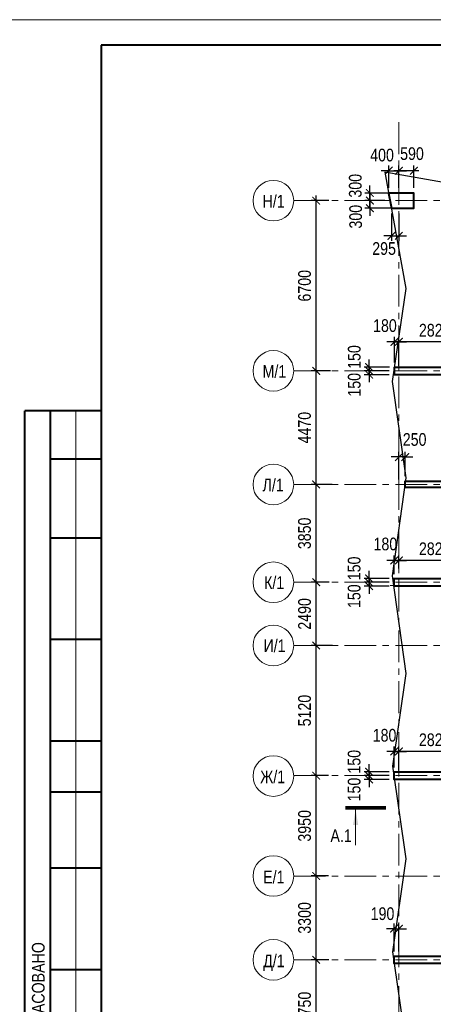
# Model space of a CAD drawing. Header units: inches. Extents: x -7218622 to -7066149, y 5758361 to 6202306.
# Tile 6 of 40: x -7167589 to -7151312, y 5795989 to 5834741. Entities that reach past the tile are written whole.
import ezdxf
from ezdxf.enums import TextEntityAlignment as Align

# ---------------------------------------------------------------- set-up
doc = ezdxf.new("R2010")
doc.units = ezdxf.units.IN
doc.header["$LTSCALE"] = 1000
doc.header["$MEASUREMENT"] = 0
doc.linetypes.add('CENTER', pattern=[2, 1.25, -0.25, 0.25, -0.25])
for name, color, linetype, lineweight in [('СК-040-С(тены)', 12, 'Continuous', 40), ('СК-043-С-ПИЛОНЫ', 5, 'Continuous', 40), ('СК-050-П(литы перекрытия)', 3, 'Continuous', 30), ('СК-100-О(си)', 7, 'CENTER', 15), ('СК-110-О-РАЗМЕРЫ', 7, 'Continuous', 15), ('СК-200-Р(амка)', 7, 'Continuous', 40), ('СК-210-Р-РАМКА ЛИНИИ ТОНКИЕ', 7, 'Continuous', 15), ('СК-400-Т(екст)', 7, 'Continuous', 20), ('СК-500-С(ечения)', 5, 'Continuous', 40)]:
    doc.layers.add(name, color=color, linetype=linetype, lineweight=lineweight)
doc.styles.add('ARIAL_annotative', font='arial.ttf', dxfattribs={"width": 0.8, "height": 2.5})
doc.styles.add('RUSS', font='arial.ttf', dxfattribs={"width": 0.8})
doc.dimstyles.new('100-200', dxfattribs={"dimscale": 0, "dimtxt": 500, "dimasz": 300, "dimexe": 200, "dimexo": 200, "dimgap": 200, "dimtad": 1, "dimdec": 0, "dimzin": 0, "dimdsep": 46, "dimtxsty": 'RUSS', "dimblk": 'ARCHTICK', "dimcen": 0.096, "dimdle": 200, "dimclrd": 7, "dimclre": 7, "dimclrt": 256, "dimadec": 0, "dimazin": 0, "dimtfac": 1, "dimtdec": 0, "dimtmove": 2, "dimatfit": 3, "dimldrblk": 'OBLIQUE', "dimfxl": 1, "dimtolj": 1, "dimtzin": 0, "dimarcsym": 0})

# ---------------------------------------------------------------- blocks, each defined once
blk = doc.blocks.new('_ArchTick')
at = {"color": 0, "linetype": 'ByBlock', "const_width": 0.15}
blk.add_lwpolyline([(-0.5, -0.5), (0.5, 0.5)], dxfattribs=at)
blk = doc.blocks.new('*D439')
at = {"layer": 'Defpoints', "color": 0, "transparency": 16777216}
for p in [(-7155922, 5797739), (-7155229, 5797739), (-7155481, 5793989)]:
    blk.add_point(p, dxfattribs=at)
at = {"layer": 'СК-110-О-РАЗМЕРЫ', "color": 7, "lineweight": -2, "transparency": 16777216}
for p, q in [((-7155922, 5793789), (-7155922, 5797939)), ((-7155429, 5797739), (-7156122, 5797739)), ((-7155681, 5793989), (-7156122, 5793989))]:
    blk.add_line(p, q, dxfattribs=at)
at = {"layer": 'СК-110-О-РАЗМЕРЫ', "color": 7, "lineweight": -2, "transparency": 16777216, "xscale": 300, "yscale": 300, "zscale": 300}
for p, rotation in [((-7155922, 5797739), 90), ((-7155922, 5793989), 270)]:
    blk.add_blockref('_ArchTick', p, dxfattribs=dict(at, rotation=rotation))
at = {"layer": 'СК-110-О-РАЗМЕРЫ', "transparency": 16777216, "insert": (-7156377, 5795864), "char_height": 500, "attachment_point": 5, "rotation": 90, "style": 'RUSS'}
blk.add_mtext('\\A1;3750', dxfattribs=at)
blk = doc.blocks.new('_Oblique')
at = {"color": 0, "linetype": 'ByBlock', "lineweight": -2}
blk.add_line((-0.5, -0.5), (0.5, 0.5), dxfattribs=at)
blk = doc.blocks.new('*D440')
at = {"layer": 'Defpoints', "color": 0, "transparency": 16777216}
for p in [(-7155922, 5801039), (-7155241, 5801039), (-7155479, 5797739)]:
    blk.add_point(p, dxfattribs=at)
at = {"layer": 'СК-110-О-РАЗМЕРЫ', "color": 7, "lineweight": -2, "transparency": 16777216}
for p, q in [((-7155441, 5801039), (-7156122, 5801039)), ((-7155922, 5797539), (-7155922, 5801239)), ((-7155679, 5797739), (-7156122, 5797739))]:
    blk.add_line(p, q, dxfattribs=at)
at = {"layer": 'СК-110-О-РАЗМЕРЫ', "color": 7, "lineweight": -2, "transparency": 16777216, "xscale": 300, "yscale": 300, "zscale": 300}
for p, rotation in [((-7155922, 5801039), 90), ((-7155922, 5797739), 270)]:
    blk.add_blockref('_ArchTick', p, dxfattribs=dict(at, rotation=rotation))
at = {"layer": 'СК-110-О-РАЗМЕРЫ', "transparency": 16777216, "insert": (-7156377, 5799389), "char_height": 500, "attachment_point": 5, "rotation": 90, "style": 'RUSS'}
blk.add_mtext('\\A1;3300', dxfattribs=at)
blk = doc.blocks.new('*D441')
at = {"layer": 'Defpoints', "color": 0, "transparency": 16777216}
for p in [(-7155922, 5804989), (-7155230, 5804989), (-7155489, 5801039)]:
    blk.add_point(p, dxfattribs=at)
at = {"layer": 'СК-110-О-РАЗМЕРЫ', "color": 7, "lineweight": -2, "transparency": 16777216}
for p, q in [((-7155922, 5800839), (-7155922, 5805189)), ((-7155430, 5804989), (-7156122, 5804989)), ((-7155689, 5801039), (-7156122, 5801039))]:
    blk.add_line(p, q, dxfattribs=at)
at = {"layer": 'СК-110-О-РАЗМЕРЫ', "color": 7, "lineweight": -2, "transparency": 16777216, "xscale": 300, "yscale": 300, "zscale": 300}
for p, rotation in [((-7155922, 5804989), 90), ((-7155922, 5801039), 270)]:
    blk.add_blockref('_ArchTick', p, dxfattribs=dict(at, rotation=rotation))
at = {"layer": 'СК-110-О-РАЗМЕРЫ', "transparency": 16777216, "insert": (-7156377, 5803014), "char_height": 500, "attachment_point": 5, "rotation": 90, "style": 'RUSS'}
blk.add_mtext('\\A1;3950', dxfattribs=at)
blk = doc.blocks.new('*D442')
at = {"layer": 'Defpoints', "color": 0, "transparency": 16777216}
for p in [(-7155922, 5816449), (-7155098, 5816449), (-7155534, 5812599)]:
    blk.add_point(p, dxfattribs=at)
at = {"layer": 'СК-110-О-РАЗМЕРЫ', "color": 7, "lineweight": -2, "transparency": 16777216}
for p, q in [((-7155298, 5816449), (-7156122, 5816449)), ((-7155922, 5812399), (-7155922, 5816649)), ((-7155734, 5812599), (-7156122, 5812599))]:
    blk.add_line(p, q, dxfattribs=at)
at = {"layer": 'СК-110-О-РАЗМЕРЫ', "color": 7, "lineweight": -2, "transparency": 16777216, "xscale": 300, "yscale": 300, "zscale": 300}
for p, rotation in [((-7155922, 5816449), 90), ((-7155922, 5812599), 270)]:
    blk.add_blockref('_ArchTick', p, dxfattribs=dict(at, rotation=rotation))
at = {"layer": 'СК-110-О-РАЗМЕРЫ', "transparency": 16777216, "insert": (-7156377, 5814524), "char_height": 500, "attachment_point": 5, "rotation": 90, "style": 'RUSS'}
blk.add_mtext('\\A1;3850', dxfattribs=at)
blk = doc.blocks.new('*D299')
at = {"layer": 'Defpoints', "color": 0, "transparency": 16777216}
for p in [(-7155922, 5820919), (-7155152, 5820919), (-7155479, 5816449)]:
    blk.add_point(p, dxfattribs=at)
at = {"layer": 'СК-110-О-РАЗМЕРЫ', "color": 7, "lineweight": -2, "transparency": 16777216}
for p, q in [((-7155922, 5816249), (-7155922, 5821119)), ((-7155352, 5820919), (-7156122, 5820919)), ((-7155679, 5816449), (-7156122, 5816449))]:
    blk.add_line(p, q, dxfattribs=at)
at = {"layer": 'СК-110-О-РАЗМЕРЫ', "color": 7, "lineweight": -2, "transparency": 16777216, "xscale": 300, "yscale": 300, "zscale": 300}
for p, rotation in [((-7155922, 5820919), 90), ((-7155922, 5816449), 270)]:
    blk.add_blockref('_ArchTick', p, dxfattribs=dict(at, rotation=rotation))
at = {"layer": 'СК-110-О-РАЗМЕРЫ', "transparency": 16777216, "insert": (-7156377, 5818684), "char_height": 500, "attachment_point": 5, "rotation": 90, "style": 'RUSS'}
blk.add_mtext('\\A1;4470', dxfattribs=at)
blk = doc.blocks.new('*D300')
at = {"layer": 'Defpoints', "color": 0, "transparency": 16777216}
for p in [(-7155922, 5827619), (-7155228, 5827619), (-7155454, 5820919)]:
    blk.add_point(p, dxfattribs=at)
at = {"layer": 'СК-110-О-РАЗМЕРЫ', "color": 7, "lineweight": -2, "transparency": 16777216}
for p, q in [((-7155428, 5827619), (-7156122, 5827619)), ((-7155922, 5820719), (-7155922, 5827819)), ((-7155654, 5820919), (-7156122, 5820919))]:
    blk.add_line(p, q, dxfattribs=at)
at = {"layer": 'СК-110-О-РАЗМЕРЫ', "color": 7, "lineweight": -2, "transparency": 16777216, "xscale": 300, "yscale": 300, "zscale": 300}
for p, rotation in [((-7155922, 5827619), 90), ((-7155922, 5820919), 270)]:
    blk.add_blockref('_ArchTick', p, dxfattribs=dict(at, rotation=rotation))
at = {"layer": 'СК-110-О-РАЗМЕРЫ', "transparency": 16777216, "insert": (-7156377, 5824269), "char_height": 500, "attachment_point": 5, "rotation": 90, "style": 'RUSS'}
blk.add_mtext('\\A1;6700', dxfattribs=at)
blk = doc.blocks.new('*D309')
at = {"layer": 'Defpoints', "color": 0, "transparency": 16777216}
for p in [(-7155922, 5812599), (-7155206, 5812599), (-7155488, 5810109)]:
    blk.add_point(p, dxfattribs=at)
at = {"layer": 'СК-110-О-РАЗМЕРЫ', "color": 7, "lineweight": -2, "transparency": 16777216}
for p, q in [((-7155406, 5812599), (-7156122, 5812599)), ((-7155922, 5809909), (-7155922, 5812799)), ((-7155688, 5810109), (-7156122, 5810109))]:
    blk.add_line(p, q, dxfattribs=at)
at = {"layer": 'СК-110-О-РАЗМЕРЫ', "color": 7, "lineweight": -2, "transparency": 16777216, "xscale": 300, "yscale": 300, "zscale": 300}
for p, rotation in [((-7155922, 5812599), 90), ((-7155922, 5810109), 270)]:
    blk.add_blockref('_ArchTick', p, dxfattribs=dict(at, rotation=rotation))
at = {"layer": 'СК-110-О-РАЗМЕРЫ', "transparency": 16777216, "insert": (-7156377, 5811354), "char_height": 500, "attachment_point": 5, "rotation": 90, "style": 'RUSS'}
blk.add_mtext('\\A1;2490', dxfattribs=at)
blk = doc.blocks.new('*D311')
at = {"layer": 'Defpoints', "color": 0, "transparency": 16777216}
for p in [(-7155922, 5810109), (-7155077, 5810109), (-7155656, 5804989)]:
    blk.add_point(p, dxfattribs=at)
at = {"layer": 'СК-110-О-РАЗМЕРЫ', "color": 7, "lineweight": -2, "transparency": 16777216}
for p, q in [((-7155922, 5804789), (-7155922, 5810309)), ((-7155277, 5810109), (-7156122, 5810109)), ((-7155856, 5804989), (-7156122, 5804989))]:
    blk.add_line(p, q, dxfattribs=at)
at = {"layer": 'СК-110-О-РАЗМЕРЫ', "color": 7, "lineweight": -2, "transparency": 16777216, "xscale": 300, "yscale": 300, "zscale": 300}
for p, rotation in [((-7155922, 5810109), 90), ((-7155922, 5804989), 270)]:
    blk.add_blockref('_ArchTick', p, dxfattribs=dict(at, rotation=rotation))
at = {"layer": 'СК-110-О-РАЗМЕРЫ', "transparency": 16777216, "insert": (-7156377, 5807549), "char_height": 500, "attachment_point": 5, "rotation": 90, "style": 'RUSS'}
blk.add_mtext('\\A1;5120', dxfattribs=at)
blk = doc.blocks.new('*D385')
at = {"layer": 'Defpoints', "color": 0, "transparency": 16777216}
for p in [(-7152666, 5813459), (-7152666, 5812945), (-7149846, 5812749)]:
    blk.add_point(p, dxfattribs=at)
at = {"layer": 'СК-110-О-РАЗМЕРЫ', "color": 7, "lineweight": -2, "transparency": 16777216}
for p, q in [((-7152666, 5813145), (-7152666, 5813659)), ((-7149846, 5812949), (-7149846, 5813659)), ((-7149646, 5813459), (-7152866, 5813459))]:
    blk.add_line(p, q, dxfattribs=at)
at = {"layer": 'СК-110-О-РАЗМЕРЫ', "color": 7, "lineweight": -2, "transparency": 16777216, "xscale": 300, "yscale": 300, "zscale": 300, "rotation": 180}
blk.add_blockref('_ArchTick', (-7152666, 5813459), dxfattribs=at)
at = {"layer": 'СК-110-О-РАЗМЕРЫ', "color": 7, "lineweight": -2, "transparency": 16777216, "xscale": 300, "yscale": 300, "zscale": 300}
blk.add_blockref('_ArchTick', (-7149846, 5813459), dxfattribs=at)
at = {"layer": 'СК-110-О-РАЗМЕРЫ', "transparency": 16777216, "insert": (-7151256, 5813914), "char_height": 500, "attachment_point": 5, "style": 'RUSS'}
blk.add_mtext('\\A1;2820', dxfattribs=at)
blk = doc.blocks.new('*D386')
at = {"layer": 'Defpoints', "color": 0, "transparency": 16777216}
for p in [(-7152666, 5813459), (-7152666, 5813165), (-7152846, 5812724)]:
    blk.add_point(p, dxfattribs=at)
at = {"layer": 'СК-110-О-РАЗМЕРЫ', "color": 7, "lineweight": -2, "transparency": 16777216}
for p, q in [((-7152846, 5812924), (-7152846, 5813659)), ((-7152666, 5813365), (-7152666, 5813659)), ((-7152846, 5813459), (-7153146, 5813459)), ((-7152846, 5813459), (-7152666, 5813459)), ((-7152666, 5813459), (-7152366, 5813459))]:
    blk.add_line(p, q, dxfattribs=at)
at = {"layer": 'СК-110-О-РАЗМЕРЫ', "color": 7, "lineweight": -2, "transparency": 16777216, "xscale": 300, "yscale": 300, "zscale": 300}
blk.add_blockref('_ArchTick', (-7152846, 5813459), dxfattribs=at)
at = {"layer": 'СК-110-О-РАЗМЕРЫ', "color": 7, "lineweight": -2, "transparency": 16777216, "xscale": 300, "yscale": 300, "zscale": 300, "rotation": 180}
blk.add_blockref('_ArchTick', (-7152666, 5813459), dxfattribs=at)
at = {"layer": 'СК-110-О-РАЗМЕРЫ', "transparency": 16777216, "insert": (-7153198, 5814103), "char_height": 500, "attachment_point": 5, "style": 'RUSS'}
blk.add_mtext('\\A1;180', dxfattribs=at)
blk = doc.blocks.new('*D407')
at = {"layer": 'Defpoints', "color": 0, "transparency": 16777216}
for p in [(-7152666, 5798965), (-7152855, 5797864), (-7152666, 5797864)]:
    blk.add_point(p, dxfattribs=at)
at = {"layer": 'СК-110-О-РАЗМЕРЫ', "color": 7, "lineweight": -2, "transparency": 16777216}
for p, q in [((-7152855, 5798965), (-7153155, 5798965)), ((-7152855, 5798064), (-7152855, 5799165)), ((-7152855, 5798965), (-7152666, 5798965)), ((-7152666, 5798064), (-7152666, 5799165)), ((-7152666, 5798965), (-7152366, 5798965))]:
    blk.add_line(p, q, dxfattribs=at)
at = {"layer": 'СК-110-О-РАЗМЕРЫ', "color": 7, "lineweight": -2, "transparency": 16777216, "xscale": 300, "yscale": 300, "zscale": 300}
blk.add_blockref('_ArchTick', (-7152855, 5798965), dxfattribs=at)
at = {"layer": 'СК-110-О-РАЗМЕРЫ', "color": 7, "lineweight": -2, "transparency": 16777216, "xscale": 300, "yscale": 300, "zscale": 300, "rotation": 180}
blk.add_blockref('_ArchTick', (-7152666, 5798965), dxfattribs=at)
at = {"layer": 'СК-110-О-РАЗМЕРЫ', "transparency": 16777216, "insert": (-7153311, 5799553), "char_height": 500, "attachment_point": 5, "style": 'RUSS'}
blk.add_mtext('\\A1;190', dxfattribs=at)
blk = doc.blocks.new('*D410')
at = {"layer": 'Defpoints', "color": 0, "transparency": 16777216}
for p in [(-7152666, 5805942), (-7149846, 5805139), (-7152666, 5804989)]:
    blk.add_point(p, dxfattribs=at)
at = {"layer": 'СК-110-О-РАЗМЕРЫ', "color": 7, "lineweight": -2, "transparency": 16777216}
for p, q in [((-7149646, 5805942), (-7152866, 5805942)), ((-7152666, 5805189), (-7152666, 5806142)), ((-7149846, 5805339), (-7149846, 5806142))]:
    blk.add_line(p, q, dxfattribs=at)
at = {"layer": 'СК-110-О-РАЗМЕРЫ', "color": 7, "lineweight": -2, "transparency": 16777216, "xscale": 300, "yscale": 300, "zscale": 300, "rotation": 180}
blk.add_blockref('_ArchTick', (-7152666, 5805942), dxfattribs=at)
at = {"layer": 'СК-110-О-РАЗМЕРЫ', "color": 7, "lineweight": -2, "transparency": 16777216, "xscale": 300, "yscale": 300, "zscale": 300}
blk.add_blockref('_ArchTick', (-7149846, 5805942), dxfattribs=at)
at = {"layer": 'СК-110-О-РАЗМЕРЫ', "transparency": 16777216, "insert": (-7151256, 5806397), "char_height": 500, "attachment_point": 5, "style": 'RUSS'}
blk.add_mtext('\\A1;2820', dxfattribs=at)
blk = doc.blocks.new('*D411')
at = {"layer": 'Defpoints', "color": 0, "transparency": 16777216}
for p in [(-7152666, 5805942), (-7152846, 5805114), (-7152666, 5804989)]:
    blk.add_point(p, dxfattribs=at)
at = {"layer": 'СК-110-О-РАЗМЕРЫ', "color": 7, "lineweight": -2, "transparency": 16777216}
for p, q in [((-7152846, 5805942), (-7153146, 5805942)), ((-7152846, 5805314), (-7152846, 5806142)), ((-7152846, 5805942), (-7152666, 5805942)), ((-7152666, 5805189), (-7152666, 5806142)), ((-7152666, 5805942), (-7152366, 5805942))]:
    blk.add_line(p, q, dxfattribs=at)
at = {"layer": 'СК-110-О-РАЗМЕРЫ', "color": 7, "lineweight": -2, "transparency": 16777216, "xscale": 300, "yscale": 300, "zscale": 300}
blk.add_blockref('_ArchTick', (-7152846, 5805942), dxfattribs=at)
at = {"layer": 'СК-110-О-РАЗМЕРЫ', "color": 7, "lineweight": -2, "transparency": 16777216, "xscale": 300, "yscale": 300, "zscale": 300, "rotation": 180}
blk.add_blockref('_ArchTick', (-7152666, 5805942), dxfattribs=at)
at = {"layer": 'СК-110-О-РАЗМЕРЫ', "transparency": 16777216, "insert": (-7153231, 5806575), "char_height": 500, "attachment_point": 5, "style": 'RUSS'}
blk.add_mtext('\\A1;180', dxfattribs=at)
blk = doc.blocks.new('*D412')
at = {"layer": 'Defpoints', "color": 0, "transparency": 16777216}
for p in [(-7152846, 5805139), (-7153839, 5804989), (-7152846, 5804989)]:
    blk.add_point(p, dxfattribs=at)
at = {"layer": 'СК-110-О-РАЗМЕРЫ', "color": 7, "lineweight": -2, "transparency": 16777216}
for p, q in [((-7153046, 5805139), (-7154039, 5805139)), ((-7153839, 5805139), (-7153839, 5805439)), ((-7153839, 5805139), (-7153839, 5804989)), ((-7153046, 5804989), (-7154039, 5804989)), ((-7153839, 5804989), (-7153839, 5804689))]:
    blk.add_line(p, q, dxfattribs=at)
at = {"layer": 'СК-110-О-РАЗМЕРЫ', "color": 7, "lineweight": -2, "transparency": 16777216, "xscale": 300, "yscale": 300, "zscale": 300}
for p, rotation in [((-7153839, 5805139), 270), ((-7153839, 5804989), 90)]:
    blk.add_blockref('_ArchTick', p, dxfattribs=dict(at, rotation=rotation))
at = {"layer": 'СК-110-О-РАЗМЕРЫ', "transparency": 16777216, "insert": (-7154425, 5805535), "char_height": 500, "attachment_point": 5, "rotation": 90, "style": 'RUSS'}
blk.add_mtext('\\A1;150', dxfattribs=at)
blk = doc.blocks.new('*D413')
at = {"layer": 'Defpoints', "color": 0, "transparency": 16777216}
for p in [(-7153839, 5804989), (-7152846, 5804989), (-7152846, 5804839)]:
    blk.add_point(p, dxfattribs=at)
at = {"layer": 'СК-110-О-РАЗМЕРЫ', "color": 7, "lineweight": -2, "transparency": 16777216}
for p, q in [((-7153839, 5804989), (-7153839, 5805289)), ((-7153046, 5804989), (-7154039, 5804989)), ((-7153046, 5804839), (-7154039, 5804839)), ((-7153839, 5804839), (-7153839, 5804989)), ((-7153839, 5804839), (-7153839, 5804539))]:
    blk.add_line(p, q, dxfattribs=at)
at = {"layer": 'СК-110-О-РАЗМЕРЫ', "color": 7, "lineweight": -2, "transparency": 16777216, "xscale": 300, "yscale": 300, "zscale": 300}
for p, rotation in [((-7153839, 5804989), 270), ((-7153839, 5804839), 90)]:
    blk.add_blockref('_ArchTick', p, dxfattribs=dict(at, rotation=rotation))
at = {"layer": 'СК-110-О-РАЗМЕРЫ', "transparency": 16777216, "insert": (-7154425, 5804442), "char_height": 500, "attachment_point": 5, "rotation": 90, "style": 'RUSS'}
blk.add_mtext('\\A1;150', dxfattribs=at)
blk = doc.blocks.new('*D414')
at = {"layer": 'Defpoints', "color": 0, "transparency": 16777216}
for p in [(-7153839, 5812599), (-7152853, 5812749), (-7152846, 5812599)]:
    blk.add_point(p, dxfattribs=at)
at = {"layer": 'СК-110-О-РАЗМЕРЫ', "color": 7, "lineweight": -2, "transparency": 16777216}
for p, q in [((-7153839, 5812749), (-7153839, 5813049)), ((-7153053, 5812749), (-7154039, 5812749)), ((-7153046, 5812599), (-7154039, 5812599)), ((-7153839, 5812749), (-7153839, 5812599)), ((-7153839, 5812599), (-7153839, 5812299))]:
    blk.add_line(p, q, dxfattribs=at)
at = {"layer": 'СК-110-О-РАЗМЕРЫ', "color": 7, "lineweight": -2, "transparency": 16777216, "xscale": 300, "yscale": 300, "zscale": 300}
for p, rotation in [((-7153839, 5812749), 270), ((-7153839, 5812599), 90)]:
    blk.add_blockref('_ArchTick', p, dxfattribs=dict(at, rotation=rotation))
at = {"layer": 'СК-110-О-РАЗМЕРЫ', "transparency": 16777216, "insert": (-7154425, 5813145), "char_height": 500, "attachment_point": 5, "rotation": 90, "style": 'RUSS'}
blk.add_mtext('\\A1;150', dxfattribs=at)
blk = doc.blocks.new('*D415')
at = {"layer": 'Defpoints', "color": 0, "transparency": 16777216}
for p in [(-7153839, 5812599), (-7152846, 5812599), (-7152852, 5812449)]:
    blk.add_point(p, dxfattribs=at)
at = {"layer": 'СК-110-О-РАЗМЕРЫ', "color": 7, "lineweight": -2, "transparency": 16777216}
for p, q in [((-7153839, 5812599), (-7153839, 5812899)), ((-7153046, 5812599), (-7154039, 5812599)), ((-7153839, 5812449), (-7153839, 5812599)), ((-7153052, 5812449), (-7154039, 5812449)), ((-7153839, 5812449), (-7153839, 5812149))]:
    blk.add_line(p, q, dxfattribs=at)
at = {"layer": 'СК-110-О-РАЗМЕРЫ', "color": 7, "lineweight": -2, "transparency": 16777216, "xscale": 300, "yscale": 300, "zscale": 300}
for p, rotation in [((-7153839, 5812599), 270), ((-7153839, 5812449), 90)]:
    blk.add_blockref('_ArchTick', p, dxfattribs=dict(at, rotation=rotation))
at = {"layer": 'СК-110-О-РАЗМЕРЫ', "transparency": 16777216, "insert": (-7154425, 5812052), "char_height": 500, "attachment_point": 5, "rotation": 90, "style": 'RUSS'}
blk.add_mtext('\\A1;150', dxfattribs=at)
blk = doc.blocks.new('*D416')
at = {"layer": 'Defpoints', "color": 0, "transparency": 16777216}
for p in [(-7152666, 5817530), (-7152666, 5816449), (-7152416, 5816574)]:
    blk.add_point(p, dxfattribs=at)
at = {"layer": 'СК-110-О-РАЗМЕРЫ', "color": 7, "lineweight": -2, "transparency": 16777216}
for p, q in [((-7152666, 5817530), (-7152966, 5817530)), ((-7152666, 5816649), (-7152666, 5817730)), ((-7152416, 5817530), (-7152666, 5817530)), ((-7152416, 5816774), (-7152416, 5817730)), ((-7152416, 5817530), (-7152116, 5817530))]:
    blk.add_line(p, q, dxfattribs=at)
at = {"layer": 'СК-110-О-РАЗМЕРЫ', "color": 7, "lineweight": -2, "transparency": 16777216, "xscale": 300, "yscale": 300, "zscale": 300}
blk.add_blockref('_ArchTick', (-7152666, 5817530), dxfattribs=at)
at = {"layer": 'СК-110-О-РАЗМЕРЫ', "color": 7, "lineweight": -2, "transparency": 16777216, "xscale": 300, "yscale": 300, "zscale": 300, "rotation": 180}
blk.add_blockref('_ArchTick', (-7152416, 5817530), dxfattribs=at)
at = {"layer": 'СК-110-О-РАЗМЕРЫ', "transparency": 16777216, "insert": (-7152047, 5818216), "char_height": 500, "attachment_point": 5, "style": 'RUSS'}
blk.add_mtext('\\A1;250', dxfattribs=at)
blk = doc.blocks.new('*D417')
at = {"layer": 'Defpoints', "color": 0, "transparency": 16777216}
for p in [(-7152842, 5821069), (-7153835, 5820919), (-7152845, 5820919)]:
    blk.add_point(p, dxfattribs=at)
at = {"layer": 'СК-110-О-РАЗМЕРЫ', "color": 7, "lineweight": -2, "transparency": 16777216}
for p, q in [((-7153042, 5821069), (-7154035, 5821069)), ((-7153835, 5821069), (-7153835, 5821369)), ((-7153835, 5821069), (-7153835, 5820919)), ((-7153045, 5820919), (-7154035, 5820919)), ((-7153835, 5820919), (-7153835, 5820619))]:
    blk.add_line(p, q, dxfattribs=at)
at = {"layer": 'СК-110-О-РАЗМЕРЫ', "color": 7, "lineweight": -2, "transparency": 16777216, "xscale": 300, "yscale": 300, "zscale": 300}
for p, rotation in [((-7153835, 5821069), 270), ((-7153835, 5820919), 90)]:
    blk.add_blockref('_ArchTick', p, dxfattribs=dict(at, rotation=rotation))
at = {"layer": 'СК-110-О-РАЗМЕРЫ', "transparency": 16777216, "insert": (-7154421, 5821465), "char_height": 500, "attachment_point": 5, "rotation": 90, "style": 'RUSS'}
blk.add_mtext('\\A1;150', dxfattribs=at)
blk = doc.blocks.new('*D418')
at = {"layer": 'Defpoints', "color": 0, "transparency": 16777216}
for p in [(-7153835, 5820919), (-7152845, 5820919), (-7152845, 5820769)]:
    blk.add_point(p, dxfattribs=at)
at = {"layer": 'СК-110-О-РАЗМЕРЫ', "color": 7, "lineweight": -2, "transparency": 16777216}
for p, q in [((-7153835, 5820919), (-7153835, 5821219)), ((-7153045, 5820919), (-7154035, 5820919)), ((-7153045, 5820769), (-7154035, 5820769)), ((-7153835, 5820769), (-7153835, 5820919)), ((-7153835, 5820769), (-7153835, 5820469))]:
    blk.add_line(p, q, dxfattribs=at)
at = {"layer": 'СК-110-О-РАЗМЕРЫ', "color": 7, "lineweight": -2, "transparency": 16777216, "xscale": 300, "yscale": 300, "zscale": 300}
for p, rotation in [((-7153835, 5820919), 270), ((-7153835, 5820769), 90)]:
    blk.add_blockref('_ArchTick', p, dxfattribs=dict(at, rotation=rotation))
at = {"layer": 'СК-110-О-РАЗМЕРЫ', "transparency": 16777216, "insert": (-7154421, 5820372), "char_height": 500, "attachment_point": 5, "rotation": 90, "style": 'RUSS'}
blk.add_mtext('\\A1;150', dxfattribs=at)
blk = doc.blocks.new('*D419')
at = {"layer": 'Defpoints', "color": 0, "transparency": 16777216}
for p in [(-7152666, 5822062), (-7149845, 5821069), (-7152666, 5820919)]:
    blk.add_point(p, dxfattribs=at)
at = {"layer": 'СК-110-О-РАЗМЕРЫ', "color": 7, "lineweight": -2, "transparency": 16777216}
for p, q in [((-7152666, 5821119), (-7152666, 5822262)), ((-7149845, 5821269), (-7149845, 5822262)), ((-7149645, 5822062), (-7152866, 5822062))]:
    blk.add_line(p, q, dxfattribs=at)
at = {"layer": 'СК-110-О-РАЗМЕРЫ', "color": 7, "lineweight": -2, "transparency": 16777216, "xscale": 300, "yscale": 300, "zscale": 300, "rotation": 180}
blk.add_blockref('_ArchTick', (-7152666, 5822062), dxfattribs=at)
at = {"layer": 'СК-110-О-РАЗМЕРЫ', "color": 7, "lineweight": -2, "transparency": 16777216, "xscale": 300, "yscale": 300, "zscale": 300}
blk.add_blockref('_ArchTick', (-7149845, 5822062), dxfattribs=at)
at = {"layer": 'СК-110-О-РАЗМЕРЫ', "transparency": 16777216, "insert": (-7151256, 5822517), "char_height": 500, "attachment_point": 5, "style": 'RUSS'}
blk.add_mtext('\\A1;2820', dxfattribs=at)
blk = doc.blocks.new('*D420')
at = {"layer": 'Defpoints', "color": 0, "transparency": 16777216}
for p in [(-7152666, 5822062), (-7152845, 5821044), (-7152666, 5820919)]:
    blk.add_point(p, dxfattribs=at)
at = {"layer": 'СК-110-О-РАЗМЕРЫ', "color": 7, "lineweight": -2, "transparency": 16777216}
for p, q in [((-7152845, 5821244), (-7152845, 5822262)), ((-7152666, 5821119), (-7152666, 5822262)), ((-7152845, 5822062), (-7153145, 5822062)), ((-7152845, 5822062), (-7152666, 5822062)), ((-7152666, 5822062), (-7152366, 5822062))]:
    blk.add_line(p, q, dxfattribs=at)
at = {"layer": 'СК-110-О-РАЗМЕРЫ', "color": 7, "lineweight": -2, "transparency": 16777216, "xscale": 300, "yscale": 300, "zscale": 300}
blk.add_blockref('_ArchTick', (-7152845, 5822062), dxfattribs=at)
at = {"layer": 'СК-110-О-РАЗМЕРЫ', "color": 7, "lineweight": -2, "transparency": 16777216, "xscale": 300, "yscale": 300, "zscale": 300, "rotation": 180}
blk.add_blockref('_ArchTick', (-7152666, 5822062), dxfattribs=at)
at = {"layer": 'СК-110-О-РАЗМЕРЫ', "transparency": 16777216, "insert": (-7153216, 5822699), "char_height": 500, "attachment_point": 5, "style": 'RUSS'}
blk.add_mtext('\\A1;180', dxfattribs=at)
blk = doc.blocks.new('*D315')
at = {"layer": 'Defpoints', "color": 0, "transparency": 16777216}
for p in [(-7152666, 5828799), (-7152666, 5828548), (-7152075, 5827919)]:
    blk.add_point(p, dxfattribs=at)
at = {"layer": 'СК-110-О-РАЗМЕРЫ', "color": 7, "lineweight": -2, "transparency": 16777216}
for p, q in [((-7151875, 5828799), (-7152866, 5828799)), ((-7152666, 5828748), (-7152666, 5828999)), ((-7152075, 5828119), (-7152075, 5828999))]:
    blk.add_line(p, q, dxfattribs=at)
at = {"layer": 'СК-110-О-РАЗМЕРЫ', "color": 7, "lineweight": -2, "transparency": 16777216, "xscale": 300, "yscale": 300, "zscale": 300, "rotation": 180}
blk.add_blockref('_ArchTick', (-7152666, 5828799), dxfattribs=at)
at = {"layer": 'СК-110-О-РАЗМЕРЫ', "color": 7, "lineweight": -2, "transparency": 16777216, "xscale": 300, "yscale": 300, "zscale": 300}
blk.add_blockref('_ArchTick', (-7152075, 5828799), dxfattribs=at)
at = {"layer": 'СК-110-О-РАЗМЕРЫ', "transparency": 16777216, "insert": (-7152151, 5829466), "char_height": 500, "attachment_point": 5, "style": 'RUSS'}
blk.add_mtext('\\A1;590', dxfattribs=at)
blk = doc.blocks.new('*D316')
at = {"layer": 'Defpoints', "color": 0, "transparency": 16777216}
for p in [(-7153808, 5827619), (-7153015, 5827619), (-7152075, 5827919)]:
    blk.add_point(p, dxfattribs=at)
at = {"layer": 'СК-110-О-РАЗМЕРЫ', "color": 7, "lineweight": -2, "transparency": 16777216}
for p, q in [((-7153808, 5827919), (-7153808, 5828219)), ((-7152275, 5827919), (-7154008, 5827919)), ((-7153215, 5827619), (-7154008, 5827619)), ((-7153808, 5827919), (-7153808, 5827619)), ((-7153808, 5827619), (-7153808, 5827319))]:
    blk.add_line(p, q, dxfattribs=at)
at = {"layer": 'СК-110-О-РАЗМЕРЫ', "color": 7, "lineweight": -2, "transparency": 16777216, "xscale": 300, "yscale": 300, "zscale": 300}
for p, rotation in [((-7153808, 5827919), 270), ((-7153808, 5827619), 90)]:
    blk.add_blockref('_ArchTick', p, dxfattribs=dict(at, rotation=rotation))
at = {"layer": 'СК-110-О-РАЗМЕРЫ', "transparency": 16777216, "insert": (-7154379, 5828205), "char_height": 500, "attachment_point": 5, "rotation": 90, "style": 'RUSS'}
blk.add_mtext('\\A1;300', dxfattribs=at)
blk = doc.blocks.new('*D317')
at = {"layer": 'Defpoints', "color": 0, "transparency": 16777216}
for p in [(-7153808, 5827619), (-7153359, 5827619), (-7152075, 5827318)]:
    blk.add_point(p, dxfattribs=at)
at = {"layer": 'СК-110-О-РАЗМЕРЫ', "color": 7, "lineweight": -2, "transparency": 16777216}
for p, q in [((-7153559, 5827619), (-7154008, 5827619)), ((-7153808, 5827619), (-7153808, 5827919)), ((-7153808, 5827318), (-7153808, 5827619)), ((-7152275, 5827318), (-7154008, 5827318)), ((-7153808, 5827318), (-7153808, 5827018))]:
    blk.add_line(p, q, dxfattribs=at)
at = {"layer": 'СК-110-О-РАЗМЕРЫ', "color": 7, "lineweight": -2, "transparency": 16777216, "xscale": 300, "yscale": 300, "zscale": 300}
for p, rotation in [((-7153808, 5827619), 270), ((-7153808, 5827318), 90)]:
    blk.add_blockref('_ArchTick', p, dxfattribs=dict(at, rotation=rotation))
at = {"layer": 'СК-110-О-РАЗМЕРЫ', "transparency": 16777216, "insert": (-7154365, 5826987), "char_height": 500, "attachment_point": 5, "rotation": 90, "style": 'RUSS'}
blk.add_mtext('\\A1;300', dxfattribs=at)
blk = doc.blocks.new('*D457')
at = {"layer": 'Defpoints', "color": 0, "transparency": 16777216}
for p in [(-7152666, 5828799), (-7153065, 5827919), (-7152666, 5827919)]:
    blk.add_point(p, dxfattribs=at)
at = {"layer": 'СК-110-О-РАЗМЕРЫ', "color": 7, "lineweight": -2, "transparency": 16777216}
for p, q in [((-7153065, 5828799), (-7153365, 5828799)), ((-7153065, 5828119), (-7153065, 5828999)), ((-7153065, 5828799), (-7152666, 5828799)), ((-7152666, 5828119), (-7152666, 5828999)), ((-7152666, 5828799), (-7152366, 5828799))]:
    blk.add_line(p, q, dxfattribs=at)
at = {"layer": 'СК-110-О-РАЗМЕРЫ', "color": 7, "lineweight": -2, "transparency": 16777216, "xscale": 300, "yscale": 300, "zscale": 300}
blk.add_blockref('_ArchTick', (-7153065, 5828799), dxfattribs=at)
at = {"layer": 'СК-110-О-РАЗМЕРЫ', "color": 7, "lineweight": -2, "transparency": 16777216, "xscale": 300, "yscale": 300, "zscale": 300, "rotation": 180}
blk.add_blockref('_ArchTick', (-7152666, 5828799), dxfattribs=at)
at = {"layer": 'СК-110-О-РАЗМЕРЫ', "transparency": 16777216, "insert": (-7153329, 5829411), "char_height": 500, "attachment_point": 5, "style": 'RUSS'}
blk.add_mtext('\\A1;400', dxfattribs=at)
blk = doc.blocks.new('*D469')
at = {"layer": 'Defpoints', "color": 0, "transparency": 16777216}
for p in [(-7152960, 5827318), (-7152666, 5827318), (-7152666, 5826233)]:
    blk.add_point(p, dxfattribs=at)
at = {"layer": 'СК-110-О-РАЗМЕРЫ', "color": 7, "lineweight": -2, "transparency": 16777216}
for p, q in [((-7152960, 5827118), (-7152960, 5826033)), ((-7152666, 5827118), (-7152666, 5826033)), ((-7152960, 5826233), (-7153260, 5826233)), ((-7152960, 5826233), (-7152666, 5826233)), ((-7152666, 5826233), (-7152366, 5826233))]:
    blk.add_line(p, q, dxfattribs=at)
at = {"layer": 'СК-110-О-РАЗМЕРЫ', "color": 7, "lineweight": -2, "transparency": 16777216, "xscale": 300, "yscale": 300, "zscale": 300}
blk.add_blockref('_ArchTick', (-7152960, 5826233), dxfattribs=at)
at = {"layer": 'СК-110-О-РАЗМЕРЫ', "color": 7, "lineweight": -2, "transparency": 16777216, "xscale": 300, "yscale": 300, "zscale": 300, "rotation": 180}
blk.add_blockref('_ArchTick', (-7152666, 5826233), dxfattribs=at)
at = {"layer": 'СК-110-О-РАЗМЕРЫ', "transparency": 16777216, "insert": (-7153249, 5825732), "char_height": 500, "attachment_point": 5, "style": 'RUSS'}
blk.add_mtext('\\A1;295', dxfattribs=at)
blk = doc.blocks.new('Сечение')
at = {"layer": 'СК-500-С(ечения)', "linetype": 'Continuous', "lineweight": 15, "ltscale": 100}
blk.add_line((-200, -35), (-200, -735), dxfattribs=at)
at = {"layer": 'СК-500-С(ечения)', "linetype": 'Continuous', "ltscale": 100, "const_width": 70}
blk.add_lwpolyline([(-400, 0), (400, 0)], dxfattribs=at)
at = {"layer": 'СК-500-С(ечения)', "linetype": 'Continuous', "ltscale": 100}
blk.add_solid([(-200, -35), (-250, -335), (-150, -335)], dxfattribs=at)
blk = doc.blocks.new('*U535')
at = {"layer": 'СК-400-Т(екст)', "ltscale": 100, "yscale": 0.009999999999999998}
for p, xscale, zscale, rotation in [((4, 0), 0.009999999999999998, 0.009999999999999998, 6.149580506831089e-05), ((126.15, 0), -0.009999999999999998, 0.01, 6.149580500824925e-05)]:
    blk.add_blockref('Сечение', p, dxfattribs=dict(at, xscale=xscale, zscale=zscale, rotation=rotation))
at = {"layer": 'СК-500-С(ечения)', "color": 0, "ltscale": 100, "style": 'ARIAL_annotative', "width": 0.8}
blk.add_attdef('НОМЕР_СЕЧЕНИЯ_1_1(НОМЕР_ЛИСТА)', text='', height=2.5, rotation=0.0001, dxfattribs=at).set_placement((1.23, -6.74), align=Align.RIGHT)
blk.add_attdef('НОМЕР_СЕЧЕНИЯ_2_1(НОМЕР_ЛИСТА)', text='', height=2.5, rotation=0.0001, dxfattribs=at).set_placement((128.92, -7.48), align=Align.BOTTOM_LEFT)

msp = doc.modelspace()

# ---------------------------------------------------------------- linework, layer by layer
at = {"layer": 'СК-040-С(тены)'}
for points in [[(-7145715.4, 5816573.7), (-7145715.4, 5816323.7), (-7152415.6, 5816323.7), (-7152415.6, 5816573.7)], [(-7145385.7, 5797888.7), (-7145385.7, 5797588.7), (-7152855.4, 5797588.7), (-7152855.4, 5797888.7)]]:
    msp.add_lwpolyline(points, close=True, dxfattribs=at)
at = {"layer": 'СК-043-С-ПИЛОНЫ'}
for points in [[(-7152961.4, 5827318.4), (-7152075.3, 5827318.4), (-7152075.3, 5827918.7), (-7153069.3, 5827918.7)], [(-7149845.4, 5821068.7), (-7149848.4, 5820768.7), (-7152845.4, 5820768.7), (-7152842.4, 5821068.7)], [(-7149845.6, 5812748.7), (-7149845.1, 5812448.5), (-7152852.1, 5812448.7), (-7152852.6, 5812748.7)], [(-7149845.6, 5805138.6), (-7149845.6, 5804838.6), (-7152845.6, 5804838.6), (-7152845.6, 5805138.6)]]:
    msp.add_lwpolyline(points, close=True, dxfattribs=at)
at = {"layer": 'СК-050-П(литы перекрытия)'}
msp.add_lwpolyline([(-7135485.7, 5807283.7), (-7135485.7, 5809983.7), (-7132887, 5809983.7), (-7132491.3, 5812858.2), (-7133021.1, 5816706.9), (-7132491.3, 5821110.6), (-7133022.1, 5824561.3), (-7132201.7, 5828742), (-7136761.6, 5827921.2), (-7139721.6, 5828451.2), (-7142680.3, 5827921.1), (-7145641.6, 5828451.2), (-7148601.6, 5827921.2), (-7153217.5, 5828743.1), (-7152393.7, 5824160.7), (-7152924.2, 5820507.7), (-7152394.2, 5816708.3), (-7152924.3, 5812859.1), (-7152394.2, 5809008.6), (-7152924.1, 5805358.6), (-7152394.1, 5801708.6), (-7152924.1, 5798057.9), (-7152394, 5794408)], dxfattribs=at)
at = {"layer": 'СК-100-О(си)', "linetype": 'CENTER'}
for p, q in [((-7152665.7, 5830702.9), (-7152665.7, 5779196.8)), ((-7156805.8, 5827618.7), (-7129480.8, 5827618.7)), ((-7156805.8, 5820918.7), (-7129480.8, 5820918.7)), ((-7156805.8, 5816448.7), (-7129480.8, 5816448.7)), ((-7156805.8, 5812598.7), (-7129480.8, 5812598.7)), ((-7156805.8, 5810108.7), (-7129480.8, 5810108.7)), ((-7156805.8, 5804988.6), (-7129480.8, 5804988.6)), ((-7156805.8, 5801038.8), (-7129480.8, 5801038.8)), ((-7156805.8, 5797738.9), (-7129480.8, 5797738.9))]:
    msp.add_line(p, q, dxfattribs=at)
at = {"layer": 'СК-100-О(си)', "linetype": 'Continuous'}
for centre in [(-7157605.8, 5827618.7), (-7157605.8, 5820918.7), (-7157605.8, 5816448.7), (-7157605.8, 5812598.7), (-7157605.8, 5810108.7), (-7157605.8, 5804973.3), (-7157605.8, 5801038.8), (-7157605.8, 5797738.9)]:
    msp.add_circle(centre, 800, dxfattribs=at)
at = {"layer": 'СК-110-О-РАЗМЕРЫ'}
msp.add_line((-7152665.7, 5812473.7), (-7153014.3, 5812473.7), dxfattribs=at)
at = {"layer": 'СК-200-Р(амка)'}
for p, q in [((-7085381.5, 5833741.4), (-7164381.5, 5833741.4)), ((-7164381.5, 5833741.4), (-7164381.5, 5776341.4)), ((-7164381.5, 5819341.4), (-7167381.5, 5819341.4)), ((-7167381.5, 5793341.4), (-7167381.5, 5819341.4)), ((-7166381.5, 5793341.4), (-7166381.5, 5819341.4)), ((-7164381.5, 5817441.4), (-7166381.5, 5817441.4)), ((-7164381.5, 5814341.4), (-7166381.5, 5814341.4)), ((-7164381.5, 5810341.4), (-7166381.5, 5810341.4)), ((-7164381.5, 5806341.4), (-7166381.5, 5806341.4)), ((-7164381.5, 5804341.4), (-7166381.5, 5804341.4)), ((-7164381.5, 5801341.4), (-7166381.5, 5801341.4)), ((-7164381.5, 5797341.4), (-7166381.5, 5797341.4))]:
    msp.add_line(p, q, dxfattribs=at)
at = {"layer": 'СК-210-Р-РАМКА ЛИНИИ ТОНКИЕ'}
for p, q in [((-7168381.5, 5834741.4), (-7084381.5, 5834741.4)), ((-7165381.5, 5793341.4), (-7165381.5, 5819341.4))]:
    msp.add_line(p, q, dxfattribs=at)

# ---------------------------------------------------------------- block references
at = {"layer": 'СК-500-С(ечения)', "xscale": 200, "yscale": 200, "zscale": 200, "rotation": 359.9999385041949}
msp.add_blockref('*U535', (-7154767.9, 5803722.5), dxfattribs=at).add_auto_attribs({'НОМЕР_СЕЧЕНИЯ_2_1(НОМЕР_ЛИСТА)': 'А.1', 'НОМЕР_СЕЧЕНИЯ_1_1(НОМЕР_ЛИСТА)': 'А.1'})

# ---------------------------------------------------------------- texts
at = {"layer": 'СК-200-Р(амка)', "style": 'RUSS', "width": 0.8}
msp.add_text('СОГЛАСОВАНО', height=500, rotation=90, dxfattribs=at).set_placement((-7166608.8, 5794133.7))
at = {"layer": 'СК-400-Т(екст)', "style": 'RUSS', "width": 0.8}
for s, p in [('Н/1', (-7158030.4, 5827346.4)), ('М/1', (-7158031.4, 5820646.4)), ('Л/1', (-7158031.4, 5816176.4)), ('К/1', (-7157971.1, 5812335.3)), ('И/1', (-7157993.4, 5809850.3)), ('Ж/1', (-7158123.6, 5804691)), ('Е/1', (-7158006.6, 5800749)), ('Д/1', (-7158007.1, 5797449.1))]:
    msp.add_text(s, height=500, dxfattribs=at).set_placement(p)

# ---------------------------------------------------------------- dimensions: what is measured, and where the dimension line sits
at = {"layer": 'СК-110-О-РАЗМЕРЫ'}
for base, p1, p2, picture, middle in [((-7152665.7, 5828799.5), (-7153065.3, 5827918.7), (-7152665.7, 5827918.7), '*D457', (-7153329.4, 5829411.4)), ((-7152665.7, 5828799.5), (-7152075.3, 5827918.7), (-7152665.7, 5828548), '*D315', (-7152151.3, 5829466.3)), ((-7152665.7, 5826233), (-7152960.4, 5827318.4), (-7152665.7, 5827318.4), '*D469', (-7153249.1, 5825732.2)), ((-7152665.7, 5822061.8), (-7152845.4, 5821043.7), (-7152665.7, 5820918.7), '*D420', (-7153216, 5822699.2)), ((-7152665.7, 5817530.2), (-7152415.6, 5816573.7), (-7152665.7, 5816448.7), '*D416', (-7152046.9, 5818216)), ((-7152665.7, 5813459.2), (-7152845.6, 5812723.7), (-7152665.7, 5813164.7), '*D386', (-7153198.3, 5814103.5)), ((-7152665.7, 5805941.5), (-7152845.6, 5805113.6), (-7152665.7, 5804988.6), '*D411', (-7153230.7, 5806575.2)), ((-7152665.7, 5798964.6), (-7152855.4, 5797863.7), (-7152665.7, 5797863.7), '*D407', (-7153311, 5799552.6))]:
    dim = msp.add_linear_dim(base=base, p1=p1, p2=p2, dimstyle='100-200', override={"dimscale": 1}, dxfattribs=at)
    dim.commit()
    dim.dimension.update_dxf_attribs({"geometry": picture, "text_midpoint": middle, "dimtype": 160})
for base, p1, p2, angle, picture, middle in [((-7153808.4, 5827618.7), (-7152075.3, 5827918.7), (-7153015.4, 5827618.7), 90, '*D316', (-7154378.7, 5828204.8)), ((-7153808.1, 5827618.7), (-7152075.3, 5827318.4), (-7153358.7, 5827618.7), 90, '*D317', (-7154364.5, 5826987.1)), ((-7153835.3, 5820918.7), (-7152842.4, 5821068.7), (-7152845.4, 5820918.7), 90, '*D417', (-7154421.4, 5821465.1)), ((-7153835.3, 5820918.7), (-7152845.4, 5820768.7), (-7152845.4, 5820918.7), 270, '*D418', (-7154421.4, 5820372.3)), ((-7153838.6, 5812598.7), (-7152852.6, 5812748.7), (-7152845.6, 5812598.7), 90, '*D414', (-7154424.7, 5813145.1)), ((-7153838.6, 5812598.7), (-7152852.1, 5812448.7), (-7152845.6, 5812598.7), 270, '*D415', (-7154424.7, 5812052.3)), ((-7153838.6, 5804988.6), (-7152845.6, 5805138.6), (-7152845.6, 5804988.6), 90, '*D412', (-7154424.7, 5805535)), ((-7153838.6, 5804988.6), (-7152845.6, 5804838.6), (-7152845.6, 5804988.6), 270, '*D413', (-7154424.7, 5804442.2))]:
    dim = msp.add_linear_dim(base=base, p1=p1, p2=p2, angle=angle, dimstyle='100-200', override={"dimscale": 1}, dxfattribs=at)
    dim.commit()
    dim.dimension.update_dxf_attribs({"geometry": picture, "text_midpoint": middle, "dimtype": 160})
for base, p1, p2, override, picture, middle in [((-7155921.6, 5827618.7), (-7155453.7, 5820918.7), (-7155227.5, 5827618.7), {"dimscale": 1, "dimtxsty": 'RUSS'}, '*D300', (-7156376.9, 5824268.7)), ((-7155921.6, 5820918.7), (-7155479.4, 5816448.7), (-7155151.5, 5820918.7), {"dimscale": 1}, '*D299', (-7156376.9, 5818683.7)), ((-7155921.6, 5816448.7), (-7155533.8, 5812598.7), (-7155098.2, 5816448.7), {"dimscale": 1, "dimtxsty": 'RUSS'}, '*D442', (-7156377.1, 5814523.7)), ((-7155921.6, 5812598.7), (-7155487.6, 5810108.7), (-7155205.8, 5812598.7), {"dimscale": 1, "dimtxsty": 'RUSS'}, '*D309', (-7156376.9, 5811353.7)), ((-7155921.6, 5810108.7), (-7155656.2, 5804988.6), (-7155076.8, 5810108.7), {"dimscale": 1, "dimtxsty": 'RUSS'}, '*D311', (-7156376.9, 5807548.6)), ((-7155921.6, 5804988.6), (-7155489.5, 5801038.7), (-7155230.4, 5804988.6), {"dimscale": 1, "dimtxsty": 'RUSS'}, '*D441', (-7156377.1, 5803013.6)), ((-7155921.6, 5801038.7), (-7155479.4, 5797738.9), (-7155240.9, 5801038.7), {"dimscale": 1, "dimtxsty": 'RUSS'}, '*D440', (-7156377.1, 5799388.8)), ((-7155921.6, 5797738.9), (-7155481, 5793988.9), (-7155229.4, 5797738.9), {"dimscale": 1, "dimtxsty": 'RUSS'}, '*D439', (-7156377.1, 5795863.9))]:
    dim = msp.add_linear_dim(base=base, p1=p1, p2=p2, angle=90, dimstyle='100-200', override=override, dxfattribs=at)
    dim.commit()
    dim.dimension.update_dxf_attribs({"geometry": picture, "text_midpoint": middle})
for base, p1, p2, picture, middle in [((-7152665.7, 5822061.8), (-7149845.4, 5821068.7), (-7152665.7, 5820918.7), '*D419', (-7151255.5, 5822517.1)), ((-7152665.7, 5813459.2), (-7149845.6, 5812748.7), (-7152665.7, 5812945.3), '*D385', (-7151255.6, 5813914.5)), ((-7152665.7, 5805941.5), (-7149845.6, 5805138.6), (-7152665.7, 5804988.6), '*D410', (-7151255.6, 5806396.8))]:
    dim = msp.add_linear_dim(base=base, p1=p1, p2=p2, dimstyle='100-200', override={"dimscale": 1}, dxfattribs=at)
    dim.commit()
    dim.dimension.update_dxf_attribs({"geometry": picture, "text_midpoint": middle})

doc.saveas('drawing.dxf')
